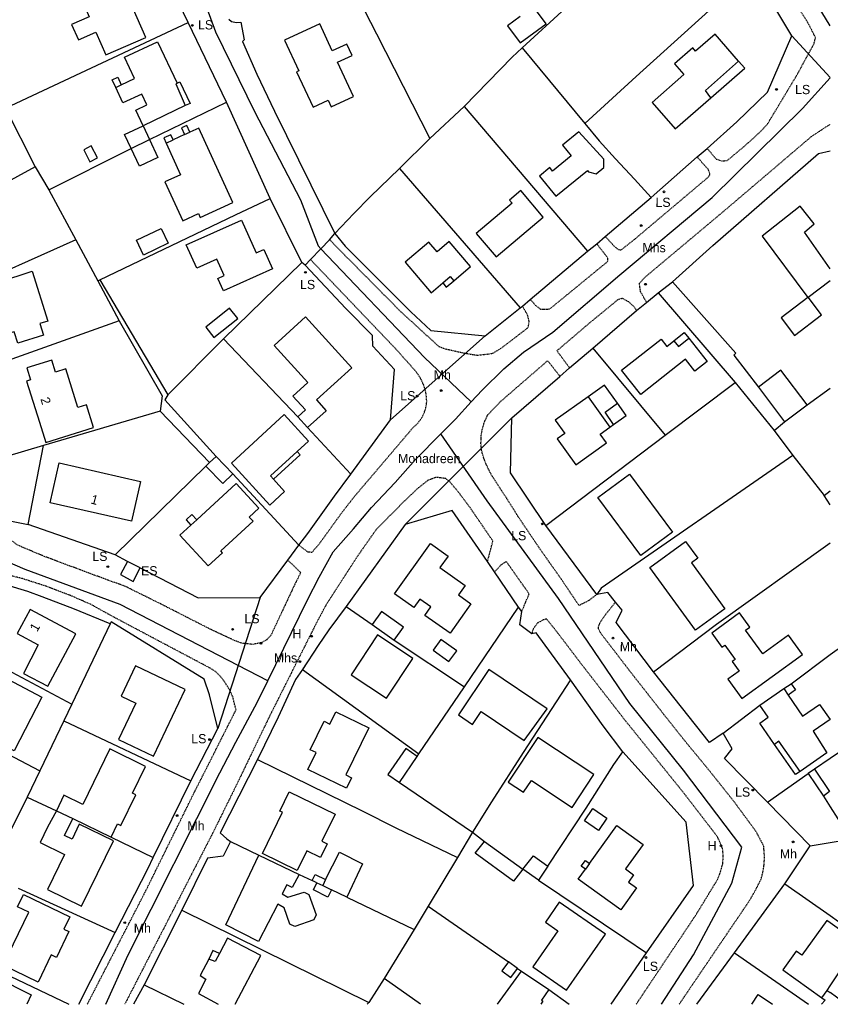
# Model space of a CAD drawing. Header units: metres. Extents: x 611948 to 1225781, y 656699 to 1316021.
# Tile 18 of 169: x 612572 to 612748, y 657643 to 657857. Entities that reach past the tile are written whole.
import ezdxf

# ---------------------------------------------------------------- set-up
doc = ezdxf.new("R2010")
doc.units = ezdxf.units.M
doc.linetypes.add('4696-16$0$PECK', pattern=[0.2, 0.1, -0.1])
for name, color, linetype in [('4696-16$0$BLD_INN_W', 253, 'Continuous'), ('4696-16$0$BLD_OTL_P', 253, 'Continuous'), ('4696-16$0$BLD_OTL_S', 253, 'Continuous'), ('4696-16$0$GEN_LIN_D', 253, 'Continuous'), ('4696-16$0$GEN_PCK_D', 253, '4696-16$0$PECK'), ('4696-16$0$OTHER_SYM', 253, 'Continuous'), ('4696-16$0$POLE_SYMB', 253, 'Continuous'), ('4696-16$0$ROADS', 253, 'Continuous'), ('4696-16$0$ROADS_CTR', 253, 'Continuous'), ('4696-16$0$ROADS_PCK', 253, '4696-16$0$PECK'), ('4696-17$0$BLD_OTL_S', 253, 'Continuous'), ('4696-17$0$GEN_LIN_D', 253, 'Continuous')]:
    doc.layers.add(name, color=color, linetype=linetype)
doc.styles.add('4696-16$0$STANDARD', font='txt')

# ---------------------------------------------------------------- blocks, each defined once
blk = doc.blocks.new('4696-16$0$13', base_point=(160450.170478, 242323.105036))
blk.add_circle((160450.170478, 242323.105036), 0.187958)
blk = doc.blocks.new('4696-16')
at = {"layer": '4696-16$0$BLD_INN_W', "flags": 128}
for points in [[(612721.817, 657840.07), (612720.627, 657841.668), (612727.83, 657848.041)], [(612592.723, 657842.315), (612593.934, 657842.891)], [(612606.024, 657843.259), (612605.758, 657843.065), (612607.823, 657838.372)], [(612607.649, 657832.07), (612608.828, 657832.613)], [(612596.093, 657829.069), (612600.059, 657830.989)], [(612603.642, 657830.228), (612605.184, 657830.937)], [(612663.67, 657799.893), (612665.301, 657801.273), (612666.053, 657800.383)], [(612742.827, 657796.723), (612742.928, 657796.799)], [(612713.813, 657787.353), (612714.787, 657786.122), (612717.021, 657787.889)], [(612695.21, 657775.212), (612699.928, 657768.62)], [(612700.669, 657769.148), (612698.915, 657771.866), (612701.536, 657773.788)], [(612632.098, 657763.322), (612626.309, 657758.049), (612626.933, 657757.282)], [(612610.287, 657748.517), (612609.034, 657747.366)], [(612737.662, 657711.873), (612738.554, 657710.485)], [(612741.169, 657693.924), (612736.568, 657700.473), (612735.623, 657699.775)], [(612744.309, 657694.388), (612747.536, 657689.564), (612746.217, 657688.557)], [(612579.853, 657685.322), (612583.426, 657683.677)], [(612695.485, 657673.964), (612694.593, 657672.729)], [(612636.324, 657669.766), (612637.632, 657669.185)], [(612638.195, 657670.452), (612637.632, 657669.185)], [(612637.632, 657669.185), (612639.547, 657668.191)], [(612615.213, 657654.368), (612614.276, 657652.674), (612612.912, 657653.194)], [(612745.878, 657644.77), (612747.047, 657646.394)]]:
    blk.add_lwpolyline(points, dxfattribs=at)
at = {"layer": '4696-16$0$BLD_OTL_P', "flags": 128}
for points in [[(612680.455, 657857.699), (612677.702, 657855.666)], [(612721.817, 657840.07), (612729.177, 657846.501)], [(612606.643, 657843.55), (612608.875, 657838.792)], [(612664.424, 657799.003), (612666.053, 657800.383)], [(612713.813, 657787.353), (612716.048, 657789.12)], [(612701.536, 657773.788), (612698.728, 657777.723), (612695.21, 657775.212)], [(612626.933, 657757.282), (612632.749, 657762.611)], [(612740.156, 657693.223), (612735.623, 657699.775)], [(612742.941, 657693.44), (612746.217, 657688.557)], [(612615.213, 657654.368), (612613.822, 657655.05), (612612.912, 657653.194)]]:
    blk.add_lwpolyline(points, dxfattribs=at)
at = {"layer": '4696-16$0$BLD_OTL_S', "flags": 128}
for points in [[(612584.935, 657865.561), (612585.69, 657863.831), (612585.056, 657863.556), (612586.65, 657859.905), (612586.102, 657859.665), (612586.976, 657857.663), (612583.164, 657855.999), (612584.628, 657852.646), (612588.439, 657854.31), (612590.587, 657849.388), (612599.254, 657853.17), (612593.649, 657866.014), (612592.231, 657865.395), (612591.003, 657868.208)], [(612677.702, 657855.666), (612680.436, 657851.963), (612686.054, 657856.111), (612683.328, 657859.803)], [(612644.306, 657840.327), (612640.831, 657847.783), (612644.004, 657849.261), (612642.861, 657851.712), (612639.689, 657850.233), (612636.966, 657856.078), (612629.355, 657852.532), (612632.431, 657845.933), (612631.954, 657845.71), (612635.542, 657838.011), (612638.798, 657839.529), (612639.475, 657838.076), (612644.306, 657840.327)], [(612727.83, 657848.041), (612722.722, 657853.887), (612718.505, 657850.202), (612717.877, 657850.92), (612713.916, 657847.459), (612715.974, 657845.104), (612709.051, 657839.055), (612714.075, 657833.306), (612721.817, 657840.07)], [(612593.934, 657842.891), (612596.799, 657844.235), (612594.63, 657848.861), (612601.816, 657852.232), (612606.024, 657843.259)], [(612729.177, 657846.501), (612727.83, 657848.041)], [(612592.723, 657842.315), (612591.956, 657843.953), (612593.169, 657844.523), (612593.934, 657842.891)], [(612598.648, 657833.996), (612597.053, 657837.394), (612599.475, 657838.53), (612598.372, 657840.879), (612594.294, 657838.967), (612592.723, 657842.315)], [(612606.024, 657843.259), (612606.643, 657843.55)], [(612607.823, 657838.372), (612598.648, 657833.996)], [(612608.875, 657838.792), (612607.823, 657838.372)], [(612596.093, 657829.069), (612594.66, 657832.125), (612598.648, 657833.996)], [(612598.648, 657833.996), (612600.059, 657830.989)], [(612603.642, 657830.228), (612606.797, 657823.369), (612603.375, 657821.795), (612607.254, 657813.36), (612610.676, 657814.934), (612611.071, 657814.075), (612618.159, 657817.334), (612610.729, 657833.488), (612608.828, 657832.613)], [(612608.828, 657832.613), (612608.15, 657834.086), (612606.971, 657833.544), (612607.649, 657832.07)], [(612605.184, 657830.937), (612604.67, 657832.053), (612603.129, 657831.344), (612603.642, 657830.228)], [(612607.649, 657832.07), (612605.184, 657830.937)], [(612688.217, 657818.712), (612695.03, 657824.316), (612695.288, 657824.003), (612696.962, 657823.587), (612698.585, 657824.922), (612698.58, 657826.711), (612693.189, 657832.688), (612689.655, 657829.78), (612691.534, 657827.498), (612687.468, 657824.154), (612686.85, 657824.904), (612684.627, 657823.075), (612688.217, 657818.712)], [(612585.777, 657828.773), (612587.115, 657826.168), (612588.77, 657827.017), (612587.432, 657829.623), (612585.777, 657828.773)], [(612600.059, 657830.989), (612601.891, 657827.079), (612597.903, 657825.209), (612596.093, 657829.069)], [(612596.093, 657829.069), (612600.059, 657830.989)], [(612675.21, 657805.534), (612685.44, 657814.168), (612680.575, 657819.931), (612678.149, 657817.882), (612678.704, 657817.224), (612670.901, 657810.639), (612675.21, 657805.534)], [(612747.713, 657802.938), (612742.122, 657810.879), (612744.197, 657812.689), (612741.183, 657816.528), (612732.952, 657810.032), (612742.827, 657796.723)], [(612608.03, 657808.14), (612619.979, 657813.544), (612623.211, 657806.399), (612624.84, 657807.136), (612626.726, 657802.964), (612616.134, 657798.175), (612614.907, 657800.889), (612616.232, 657801.488), (612614.625, 657805.044), (612610.311, 657803.095), (612608.03, 657808.14)], [(612597.214, 657809.139), (612602.571, 657811.722), (612604.13, 657808.488), (612598.773, 657805.906), (612597.214, 657809.139)], [(612666.053, 657800.383), (612669.655, 657803.431), (612665.044, 657808.878), (612662.428, 657806.665), (612660.656, 657808.759), (612655.527, 657804.417), (612661.157, 657797.766), (612663.67, 657799.893)], [(612574.591, 657802.411), (612578.002, 657791.63), (612576.277, 657791.084), (612577.067, 657788.587), (612571.472, 657786.818), (612570.682, 657789.315), (612569.911, 657789.072), (612569.104, 657791.624), (612569.874, 657791.868), (612567.272, 657800.096), (612574.591, 657802.411)], [(612663.67, 657799.893), (612664.424, 657799.003)], [(612742.928, 657796.799), (612747.713, 657800.455)], [(612742.827, 657796.723), (612737.053, 657792.313), (612739.977, 657788.499), (612745.841, 657792.996), (612742.928, 657796.799)], [(612617.431, 657794.423), (612612.248, 657790.281), (612614.03, 657788.053), (612619.212, 657792.196), (612617.431, 657794.423)], [(612632.218, 657770.822), (612633.867, 657772.326), (612631.127, 657775.335), (612634.362, 657778.281), (612627.064, 657786.295), (612633.91, 657792.529), (612643.948, 657781.505), (612636.251, 657774.496), (612638.371, 657772.166), (612634.339, 657768.494)], [(612716.048, 657789.12), (612717.021, 657787.889)], [(612717.021, 657787.889), (612721.027, 657782.825), (612718.363, 657780.718), (612716.276, 657783.356), (612706.604, 657775.706), (612702.458, 657780.945), (612711.014, 657787.712), (612712.265, 657786.129), (612713.813, 657787.353)], [(612576.19, 657769.681), (612577.556, 657765.303), (612587.898, 657768.528), (612586.367, 657773.438), (612584.54, 657772.869), (612581.922, 657781.267), (612579.668, 657780.565), (612578.866, 657783.135), (612573.47, 657781.452), (612574.272, 657778.882), (612573.405, 657778.612), (612576.19, 657769.681)], [(612742.663, 657773.477), (612737.018, 657780.965), (612732.105, 657777.263)], [(612732.105, 657777.263), (612737.75, 657769.773)], [(612695.21, 657775.212), (612688.075, 657770.122), (612690.141, 657767.227), (612688.5, 657766.056), (612692.506, 657760.443), (612699.168, 657765.195), (612697.805, 657767.105), (612699.928, 657768.62)], [(612700.669, 657769.148), (612703.437, 657771.123), (612701.536, 657773.788)], [(612737.75, 657769.773), (612742.663, 657773.477)], [(612632.098, 657763.322), (612634.536, 657765.558), (612629.261, 657771.313), (612617.811, 657760.821), (612626.161, 657751.708), (612629.357, 657754.637), (612626.933, 657757.282)], [(612634.339, 657768.494), (612632.218, 657770.822)], [(612699.928, 657768.62), (612700.669, 657769.148)], [(612632.749, 657762.611), (612632.098, 657763.322)], [(612580.486, 657760.827), (612598.118, 657756.842), (612596.162, 657748.191), (612578.53, 657752.176), (612580.486, 657760.827)], [(612613.087, 657760.918), (612612.303, 657760.166)], [(612614.49, 657762.263), (612613.087, 657760.918)], [(612618.121, 657758.477), (612614.49, 657762.263)], [(612612.303, 657760.166), (612615.934, 657756.381), (612618.121, 657758.477)], [(612706.589, 657740.748), (612697.298, 657753.332), (612704.167, 657758.403), (612713.458, 657745.819), (612706.589, 657740.748)], [(612609.034, 657747.366), (612606.621, 657745.15), (612612.744, 657738.486), (612615.866, 657741.354), (612615.511, 657741.74), (612622.527, 657748.184), (612621.684, 657749.101), (612623.756, 657751.005), (612618.832, 657756.366), (612610.287, 657748.517)], [(612746.4, 657753.804), (612747.713, 657754.753)], [(612747.713, 657751.765), (612746.4, 657753.804)], [(612610.287, 657748.517), (612609.234, 657749.664), (612607.98, 657748.512), (612609.034, 657747.366)], [(612718.445, 657724.548), (612708.557, 657738.139), (612716.319, 657743.786), (612718.958, 657740.159), (612717.613, 657739.181), (612724.861, 657729.217), (612718.445, 657724.548)], [(612653.221, 657732.447), (612660.984, 657743.359), (612664.816, 657740.633), (612663.049, 657738.151), (612668.518, 657734.26), (612667.051, 657732.198), (612669.766, 657730.266), (612665.235, 657723.899), (612659.798, 657727.768), (612661.106, 657729.606), (612658.717, 657731.307), (612657.408, 657729.467), (612653.221, 657732.447)], [(612578.031, 657712.382), (612584.054, 657723.751), (612574.169, 657729.017), (612571.315, 657723.818), (612575.903, 657721.368), (612572.724, 657715.182), (612578.031, 657712.382)], [(612653.108, 657722.354), (612655.164, 657725.177), (612650.408, 657728.642), (612648.352, 657725.818)], [(612728.528, 657709.756), (612741.661, 657719.291), (612738.644, 657723.446), (612733.077, 657719.404), (612729.318, 657724.58), (612730.226, 657725.24), (612728.011, 657728.291), (612721.983, 657723.915), (612724.199, 657720.864), (612724.807, 657721.305), (612727.05, 657718.216), (612726.442, 657717.775), (612727.957, 657715.687), (612725.511, 657713.911), (612728.528, 657709.756)], [(612648.352, 657725.818), (612653.108, 657722.354)], [(612649.513, 657723.533), (612643.772, 657714.887), (612651.458, 657709.783), (612657.199, 657718.428), (612649.513, 657723.533)], [(612666.677, 657720.092), (612663.269, 657722.555), (612661.566, 657720.197), (612664.974, 657717.735), (612666.677, 657720.092)], [(612600.908, 657697.192), (612607.805, 657711.684), (612597.022, 657716.815), (612593.885, 657710.221), (612597.071, 657708.705), (612593.313, 657700.806), (612600.908, 657697.192)], [(612686.27, 657707.513), (612673.62, 657715.991), (612667.037, 657706.168), (612670.111, 657704.108), (612671.992, 657706.914), (612681.346, 657700.645), (612686.27, 657707.513)], [(612563.883, 657709.817), (612566.769, 657715.211), (612576.681, 657709.996), (612570.673, 657698.395), (612565.374, 657701.21), (612568.463, 657707.352), (612563.883, 657709.817)], [(612732.421, 657708.248), (612737.662, 657711.873)], [(612737.662, 657711.873), (612739.207, 657712.942)], [(612739.207, 657712.942), (612740.146, 657711.586), (612738.554, 657710.485)], [(612738.554, 657710.485), (612741.719, 657705.912), (612745.394, 657708.455), (612747.659, 657705.178), (612743.985, 657702.636), (612746.936, 657697.914), (612741.169, 657693.924)], [(612735.623, 657699.775), (612732.415, 657704.412), (612734.213, 657705.656), (612732.421, 657708.248)], [(612647.591, 657703.378), (612642.605, 657693.15), (612643.86, 657692.538), (612642.763, 657690.289), (612634.419, 657694.357), (612636.192, 657697.992), (612634.936, 657698.604), (612637.945, 657704.777), (612639.2, 657704.165), (612640.502, 657706.833), (612647.591, 657703.378)], [(612696.444, 657693.224), (612684.268, 657701.302), (612677.822, 657691.588), (612681.158, 657689.374), (612682.878, 657691.966), (612691.718, 657686.101), (612696.444, 657693.224)], [(612591.728, 657679.64), (612593.142, 657682.549), (612593.847, 657682.207), (612597.081, 657688.86), (612596.377, 657689.203), (612599.199, 657695.008), (612591.444, 657698.778), (612585.59, 657686.737), (612581.506, 657688.722), (612579.853, 657685.322)], [(612658.127, 657697.177), (612655.662, 657698.864), (612651.781, 657693.208), (612654.246, 657691.482)], [(612654.246, 657691.482), (612658.127, 657697.177)], [(612747.713, 657696.727), (612744.309, 657694.388)], [(612744.309, 657694.388), (612742.941, 657693.44)], [(612741.169, 657693.924), (612740.156, 657693.223)], [(612624.531, 657676.121), (612628.872, 657685.033), (612628.301, 657685.311), (612630.332, 657689.478), (612640.315, 657684.614), (612637.465, 657678.764), (612638.616, 657678.204), (612637.174, 657675.244), (612634.175, 657676.706), (612632.096, 657672.436), (612624.531, 657676.121)], [(612746.217, 657688.557), (612747.713, 657686.24)], [(612696.227, 657685.867), (612699.245, 657683.768), (612697.404, 657681.121), (612694.386, 657683.219), (612696.227, 657685.867)], [(612579.853, 657685.322), (612577.923, 657681.818), (612576.308, 657678.495), (612581.643, 657675.901), (612577.933, 657668.27), (612585.324, 657664.677), (612592.219, 657678.859), (612584.828, 657682.452), (612583.259, 657679.225), (612581.644, 657680.009), (612583.426, 657683.677)], [(612579.853, 657685.322), (612583.426, 657683.677)], [(612583.426, 657683.677), (612591.728, 657679.64)], [(612695.485, 657673.964), (612701.393, 657682.154), (612707.096, 657678.039), (612703.276, 657672.745), (612705.057, 657671.461), (612703.938, 657669.909), (612705.705, 657668.635), (612702.251, 657663.849), (612693.001, 657670.522), (612694.593, 657672.729)], [(612681.054, 657672.732), (612679.01, 657670.102), (612670.723, 657676.188), (612672.689, 657678.716)], [(612672.689, 657678.716), (612681.054, 657672.732)], [(612632.518, 657671.533), (612631.017, 657668.752), (612629.829, 657669.296), (612628.855, 657667.361), (612630.086, 657666.618), (612633.572, 657667.707), (612634.579, 657667.221), (612636.182, 657662.802), (612635.677, 657661.675), (612631.556, 657660.237), (612630.488, 657660.802), (612629.278, 657664.327), (612627.907, 657665.087), (612623.678, 657657.006), (612616.606, 657660.648), (612623.797, 657675.753)], [(612623.797, 657675.753), (612632.518, 657671.533)], [(612638.195, 657670.452), (612641.253, 657676.377), (612646.269, 657673.886), (612642.829, 657666.616)], [(612681.054, 657672.732), (612683.354, 657675.624), (612686.427, 657673.366)], [(612686.427, 657673.366), (612684.429, 657670.317)], [(612694.593, 657672.729), (612693.705, 657673.369), (612694.596, 657674.605), (612695.485, 657673.964)], [(612635.317, 657670.272), (612635.959, 657671.541), (612638.195, 657670.452)], [(612684.429, 657670.317), (612681.054, 657672.732)], [(612636.324, 657669.766), (612635.317, 657670.272)], [(612639.547, 657668.191), (612638.728, 657666.659), (612635.605, 657668.236), (612636.324, 657669.766)], [(612636.324, 657669.766), (612637.632, 657669.185)], [(612637.632, 657669.185), (612639.547, 657668.191)], [(612568.295, 657651.851), (612573.871, 657663.36), (612571.446, 657664.535), (612572.752, 657667.232), (612582.776, 657662.376), (612581.47, 657659.678), (612582.557, 657659.151), (612579.849, 657653.561), (612578.761, 657654.088), (612575.894, 657648.169), (612568.295, 657651.851)], [(612642.829, 657666.616), (612639.547, 657668.191)], [(612690.533, 657646.479), (612698.941, 657658.61), (612688.926, 657665.551), (612685.908, 657661.197), (612688.619, 657659.317), (612683.229, 657651.541), (612690.533, 657646.479)], [(612747.713, 657661.076), (612746.987, 657661.589), (612741.532, 657654.017), (612740.285, 657654.915), (612737.385, 657650.888), (612745.878, 657644.77)], [(612618.668, 657643.38), (612624.181, 657653.973), (612616.967, 657657.713), (612615.213, 657654.368)], [(612612.912, 657653.194), (612611.058, 657649.648), (612612.27, 657648.825), (612610.693, 657645.702), (612614.925, 657643.38)], [(612677.92, 657652.584), (612676.495, 657650.662), (612678.44, 657649.22), (612679.865, 657651.141)], [(612679.865, 657651.141), (612677.92, 657652.584)], [(612675.562, 657643.38), (612680.703, 657650.58)], [(612680.703, 657650.58), (612686.661, 657646.562)], [(612563.65, 657643.38), (612566.711, 657649.249), (612574.408, 657645.416), (612573.416, 657643.38)], [(612747.047, 657646.394), (612747.713, 657647.379)], [(612686.661, 657646.562), (612685.092, 657644.3), (612685.396, 657644.048), (612684.964, 657643.38)], [(612730.667, 657643.38), (612732.062, 657645.493), (612735.15, 657643.38)], [(612747.047, 657646.394), (612747.713, 657645.921)], [(612745.878, 657644.77), (612746.579, 657644.26), (612745.84, 657643.38)]]:
    blk.add_lwpolyline(points, dxfattribs=at)
at = {"layer": '4696-16$0$GEN_LIN_D', "flags": 128}
for points in [[(612680.888, 657850.875), (612690.388, 657859.61), (612697.207, 657865.587), (612706.246, 657872.995), (612709.566, 657875.902), (612720.56, 657885.178)], [(612608.452, 657856.366), (612602.478, 657868.745), (612600.368, 657867.976), (612598.534, 657871.812)], [(612640.269, 657871.554), (612649.317, 657853.935), (612660.858, 657831.21)], [(612694.44, 657834.48), (612705.601, 657844.678), (612723.639, 657860.935), (612731.029, 657867.459)], [(612739.345, 657853.532), (612731.029, 657867.459)], [(612617.264, 657857.089), (612617.812, 657856.597), (612618.895, 657856.392), (612619.834, 657856.505), (612620.567, 657852.674), (612620.192, 657852.249), (612623.352, 657845.191), (612627.166, 657837.142), (612640.259, 657810.598)], [(612568.85, 657837.811), (612608.452, 657856.366)], [(612616.735, 657839.117), (612608.452, 657856.366)], [(612721.002, 657829.09), (612727.444, 657834.821), (612734.116, 657841.296), (612739.345, 657853.532)], [(612668.302, 657838.197), (612678.715, 657848.904), (612680.888, 657850.875)], [(612680.888, 657850.875), (612694.44, 657834.48)], [(612568.85, 657837.811), (612575.26, 657825.064)], [(612600.059, 657830.989), (612616.735, 657839.117)], [(612626.25, 657818.204), (612616.735, 657839.117)], [(612660.858, 657831.21), (612668.302, 657838.197)], [(612668.302, 657838.197), (612695.047, 657806.781)], [(612694.44, 657834.48), (612697.594, 657830.743), (612701.109, 657826.791), (612705.232, 657822.408), (612708.868, 657818.397)], [(612654.266, 657824.737), (612660.858, 657831.21)], [(612578.211, 657820.114), (612596.093, 657829.069)], [(612718.828, 657827.239), (612721.002, 657829.09)], [(612708.868, 657818.397), (612718.828, 657827.239)], [(612713.524, 657800.158), (612722.217, 657807.981), (612745.143, 657827.953), (612747.713, 657828.582)], [(612575.26, 657825.064), (612564.484, 657819.193)], [(612575.26, 657825.064), (612578.211, 657820.114)], [(612640.259, 657810.598), (612644.38, 657814.957), (612647.91, 657818.547), (612654.266, 657824.737)], [(612654.266, 657824.737), (612680.455, 657794.474)], [(612578.211, 657820.114), (612584.082, 657809.221)], [(612698.903, 657809.996), (612708.868, 657818.397)], [(612589.266, 657800.543), (612618.717, 657814.698), (612626.25, 657818.204)], [(612633.086, 657804.316), (612626.25, 657818.204)], [(612639.077, 657809.281), (612640.259, 657810.598)], [(612640.259, 657810.598), (612642.518, 657807.868), (612651.791, 657798.515), (612656.76, 657793.623), (612661.078, 657789.563), (612672.878, 657788.388)], [(612697.065, 657808.39), (612698.903, 657809.996)], [(612584.082, 657809.221), (612558.492, 657797.832)], [(612584.082, 657809.221), (612588.849, 657800.377)], [(612637.229, 657807.325), (612639.077, 657809.281)], [(612695.047, 657806.781), (612697.065, 657808.39)], [(612634.997, 657804.963), (612637.229, 657807.325)], [(612682.65, 657796.306), (612695.047, 657806.781)], [(612616.131, 657787.775), (612633.086, 657804.316)], [(612633.813, 657803.746), (612633.086, 657804.316)], [(612633.813, 657803.746), (612634.997, 657804.963)], [(612652.306, 657770.196), (612653.174, 657781.09), (612648.502, 657786.206), (612648.39, 657788.466), (612642.646, 657794.367), (612633.813, 657803.746)], [(612588.849, 657800.377), (612589.266, 657800.543)], [(612588.849, 657800.377), (612593.485, 657791.686)], [(612589.266, 657800.543), (612604.039, 657775.584)], [(612713.524, 657800.158), (612727.244, 657784.685), (612726.77, 657784.198), (612732.105, 657777.263)], [(612707.865, 657795.678), (612710.398, 657797.733)], [(612710.398, 657797.733), (612727.053, 657778.261)], [(612680.455, 657794.474), (612680.93, 657794.821)], [(612680.93, 657794.821), (612682.65, 657796.306)], [(612705.71, 657793.887), (612707.865, 657795.678)], [(612672.878, 657788.388), (612680.455, 657794.474)], [(612696.241, 657785.773), (612705.71, 657793.887)], [(612593.485, 657791.686), (612566.104, 657781.943)], [(612593.485, 657791.686), (612602.817, 657775.378), (612602.399, 657772.074)], [(612604.039, 657775.584), (612616.131, 657787.775)], [(612616.131, 657787.775), (612632.218, 657770.822)], [(612691.159, 657781.461), (612696.241, 657785.773)], [(612696.241, 657785.773), (612711.928, 657766.847)], [(612577.097, 657764.595), (612568.796, 657762.189), (612568.592, 657770.195), (612567.428, 657776.379), (612566.104, 657781.943)], [(612689.084, 657779.611), (612691.159, 657781.461)], [(612678.648, 657770.623), (612689.084, 657779.611)], [(612711.928, 657766.847), (612727.053, 657778.261)], [(612727.053, 657778.261), (612735.561, 657767.857)], [(612604.039, 657775.584), (612603.411, 657774.559), (612614.49, 657762.263)], [(612742.663, 657773.477), (612747.713, 657777.082)], [(612602.399, 657772.074), (612577.097, 657764.595)], [(612602.399, 657772.074), (612613.087, 657760.918)], [(612643.729, 657758.412), (612652.306, 657770.196)], [(612685.996, 657747.239), (612678.334, 657758.716), (612678.648, 657770.623)], [(612735.561, 657767.857), (612737.75, 657769.773)], [(612634.339, 657768.494), (612643.729, 657758.412)], [(612735.561, 657767.857), (612739.617, 657762.452)], [(612685.996, 657747.239), (612711.928, 657766.847)], [(612573.746, 657747.459), (612577.097, 657764.595)], [(612739.617, 657762.452), (612697.988, 657733.683), (612697.048, 657732.29)], [(612739.617, 657762.452), (612746.4, 657753.804)], [(612612.303, 657760.166), (612592.575, 657740.883)], [(612618.121, 657758.477), (612632.441, 657743.012)], [(612632.441, 657743.012), (612634.406, 657745.519), (612640.214, 657753.642), (612643.729, 657758.412)], [(612673.362, 657739.441), (612665.664, 657750.537), (612655.485, 657747.493)], [(612592.575, 657740.883), (612573.746, 657747.459)], [(612655.485, 657747.493), (612642.718, 657729.668)], [(612697.048, 657732.29), (612685.996, 657747.239)], [(612709.385, 657715.497), (612723.044, 657725.871), (612747.713, 657743.534)], [(612630.065, 657739.757), (612632.441, 657743.012)], [(612595.262, 657739.489), (612592.575, 657740.883)], [(612595.262, 657739.489), (612593.76, 657736.608), (612596.483, 657735.112), (612598.022, 657738.057)], [(612598.022, 657738.057), (612595.262, 657739.489)], [(612624.076, 657731.671), (612630.065, 657739.757)], [(612674.912, 657737.243), (612673.362, 657739.441)], [(612598.022, 657738.057), (612610.575, 657731.543), (612624.076, 657731.671)], [(612680.081, 657729.532), (612674.912, 657737.243)], [(612591.51, 657725.913), (612583.769, 657729.128), (612576.799, 657731.803), (612573.665, 657732.916), (612569.114, 657734.341)], [(612701.135, 657730.658), (612699.482, 657732.704), (612697.048, 657732.29)], [(612709.385, 657715.497), (612701.274, 657726.187), (612702.535, 657728.925), (612701.135, 657730.658)], [(612642.718, 657729.668), (612648.352, 657725.818)], [(612668.384, 657712.287), (612680.081, 657729.532)], [(612680.794, 657728.642), (612680.081, 657729.532)], [(612682.963, 657723.732), (612680.355, 657725.695), (612680.794, 657728.642)], [(612614.891, 657703.256), (612613.05, 657710.512), (612611.941, 657713.957), (612591.722, 657726.358), (612591.51, 657725.913)], [(612591.51, 657725.913), (612583.225, 657708.53)], [(612653.108, 657722.354), (612668.384, 657712.287)], [(612691.385, 657713.746), (612683.899, 657724.004), (612682.963, 657723.732)], [(612561.431, 657720.093), (612583.225, 657708.53)], [(612739.207, 657712.942), (612747.713, 657719.256)], [(612633.218, 657715.994), (612631.748, 657713.854), (612627.941, 657705.679), (612623.467, 657696.494)], [(612633.218, 657715.994), (612658.493, 657697.717)], [(612691.385, 657713.746), (612681.121, 657698.039), (612674.249, 657687.32), (612670.12, 657680.721)], [(612702.685, 657698.14), (612698.465, 657703.802), (612691.385, 657713.746)], [(612724.474, 657702.225), (612721.481, 657700.203), (612709.385, 657715.497)], [(612658.493, 657697.717), (612668.384, 657712.287)], [(612583.225, 657708.53), (612581.48, 657704.87)], [(612724.474, 657702.225), (612732.421, 657708.248)], [(612553.779, 657705.789), (612576.252, 657694.041)], [(612581.48, 657704.87), (612576.252, 657694.041)], [(612581.48, 657704.87), (612608.989, 657691.871)], [(612608.989, 657691.871), (612614.891, 657703.256)], [(612734.106, 657687.215), (612724.771, 657696.707), (612726.462, 657698.832), (612724.474, 657702.225)], [(612623.467, 657696.494), (612615.408, 657680.577), (612616.826, 657679.316), (612617.614, 657678.728)], [(612623.467, 657696.494), (612646.209, 657685.368), (612653.462, 657681.669), (612666.876, 657675.214)], [(612658.127, 657697.177), (612658.493, 657697.717)], [(612686.427, 657673.366), (612694.794, 657685.927), (612700.784, 657695.393), (612702.685, 657698.14)], [(612707.855, 657654.52), (612718.034, 657669.146), (612716.441, 657682.907), (612702.685, 657698.14)], [(612576.252, 657694.041), (612573.488, 657688.314)], [(612734.106, 657687.215), (612742.941, 657693.44)], [(612600.858, 657675.252), (612608.989, 657691.871)], [(612654.246, 657691.482), (612670.12, 657680.721)], [(612573.488, 657688.314), (612569.728, 657680.718)], [(612573.488, 657688.314), (612579.853, 657685.322)], [(612743.38, 657677.782), (612734.106, 657687.215)], [(612591.728, 657679.64), (612600.858, 657675.252)], [(612670.12, 657680.721), (612666.876, 657675.214)], [(612670.12, 657680.721), (612672.689, 657678.716)], [(612617.614, 657678.728), (612616.058, 657675.545), (612612.663, 657675.117), (612607.08, 657663.777)], [(612617.614, 657678.728), (612623.797, 657675.753)], [(612737.874, 657669.523), (612743.38, 657677.782)], [(612743.38, 657677.782), (612747.713, 657678.454)], [(612592.604, 657658.933), (612599.791, 657672.917), (612600.858, 657675.252)], [(612666.876, 657675.214), (612660.522, 657664.642)], [(612632.518, 657671.533), (612635.317, 657670.272)], [(612684.429, 657670.317), (612703.149, 657657.756), (612707.855, 657654.52)], [(612726.9, 657654.566), (612737.874, 657669.523)], [(612737.874, 657669.523), (612747.713, 657662.664)], [(612571.55, 657668.589), (612592.604, 657658.933)], [(612642.829, 657666.616), (612657.432, 657659.579)], [(612660.522, 657664.642), (612657.432, 657659.579)], [(612660.522, 657664.642), (612677.92, 657652.584)], [(612607.08, 657663.777), (612598.863, 657647.637)], [(612607.08, 657663.777), (612647.589, 657643.797)], [(612584.739, 657643.38), (612592.604, 657658.933)], [(612657.432, 657659.579), (612650.918, 657648.945)], [(612557.022, 657655.576), (612582.537, 657643.38)], [(612700.149, 657643.38), (612707.855, 657654.52)], [(612718.774, 657643.38), (612726.9, 657654.566)], [(612726.9, 657654.566), (612743.018, 657643.38)], [(612679.865, 657651.141), (612680.703, 657650.58)], [(612598.863, 657647.637), (612596.582, 657643.38)], [(612598.863, 657647.637), (612607.504, 657643.38)], [(612650.918, 657648.945), (612647.589, 657643.797)], [(612658.798, 657643.38), (612650.918, 657648.945)], [(612686.661, 657646.562), (612691.086, 657643.38)], [(612647.589, 657643.797), (612647.292, 657643.38)]]:
    blk.add_lwpolyline(points, dxfattribs=at)
at = {"layer": '4696-16$0$GEN_PCK_D', "flags": 128}
for points in [[(612710.398, 657797.733), (612713.524, 657800.158)], [(612642.718, 657729.668), (612638.959, 657724.617), (612636.666, 657721.264), (612633.218, 657715.994)]]:
    blk.add_lwpolyline(points, dxfattribs=at)
at = {"layer": '4696-16$0$ROADS', "flags": 128}
for points in [[(612608.452, 657856.366), (612602.478, 657868.745), (612600.368, 657867.976), (612598.534, 657871.812)], [(612739.345, 657853.532), (612731.029, 657867.459)], [(612617.264, 657857.089), (612617.812, 657856.597), (612618.895, 657856.392), (612619.834, 657856.505), (612620.567, 657852.674), (612620.192, 657852.249), (612623.352, 657845.191), (612627.166, 657837.142), (612640.259, 657810.598)], [(612616.735, 657839.117), (612608.452, 657856.366)], [(612721.002, 657829.09), (612727.444, 657834.821), (612734.116, 657841.296), (612739.345, 657853.532)], [(612739.345, 657853.532), (612747.713, 657844.431)], [(612739.345, 657853.532), (612747.713, 657844.431)], [(612626.25, 657818.204), (612616.735, 657839.117)], [(612718.828, 657827.239), (612721.002, 657829.09)], [(612708.868, 657818.397), (612718.828, 657827.239)], [(612713.524, 657800.158), (612722.217, 657807.981), (612745.143, 657827.953), (612747.713, 657828.582)], [(612698.903, 657809.996), (612708.868, 657818.397)], [(612633.086, 657804.316), (612626.25, 657818.204)], [(612639.077, 657809.281), (612640.259, 657810.598)], [(612640.259, 657810.598), (612642.518, 657807.868), (612651.791, 657798.515), (612656.76, 657793.623), (612661.078, 657789.563), (612672.878, 657788.388)], [(612697.065, 657808.39), (612698.903, 657809.996)], [(612637.229, 657807.325), (612639.077, 657809.281)], [(612695.047, 657806.781), (612697.065, 657808.39)], [(612634.997, 657804.963), (612637.229, 657807.325)], [(612682.65, 657796.306), (612695.047, 657806.781)], [(612633.813, 657803.746), (612633.086, 657804.316)], [(612633.813, 657803.746), (612634.997, 657804.963)], [(612652.306, 657770.196), (612653.174, 657781.09), (612648.502, 657786.206), (612648.39, 657788.466), (612642.646, 657794.367), (612633.813, 657803.746)], [(612710.398, 657797.733), (612713.524, 657800.158)], [(612707.865, 657795.678), (612710.398, 657797.733)], [(612680.455, 657794.474), (612680.93, 657794.821)], [(612680.93, 657794.821), (612682.65, 657796.306)], [(612705.71, 657793.887), (612707.865, 657795.678)], [(612672.878, 657788.388), (612680.455, 657794.474)], [(612696.241, 657785.773), (612705.71, 657793.887)], [(612652.306, 657770.196), (612672.878, 657788.388)], [(612691.159, 657781.461), (612696.241, 657785.773)], [(612577.097, 657764.595), (612568.796, 657762.189), (612568.592, 657770.195), (612567.428, 657776.379), (612566.104, 657781.943)], [(612689.084, 657779.611), (612691.159, 657781.461)], [(612678.648, 657770.623), (612689.084, 657779.611)], [(612643.729, 657758.412), (612652.306, 657770.196)], [(612655.485, 657747.493), (612678.648, 657770.623)], [(612685.996, 657747.239), (612678.334, 657758.716), (612678.648, 657770.623)], [(612573.746, 657747.459), (612577.097, 657764.595)], [(612632.441, 657743.012), (612634.406, 657745.519), (612640.214, 657753.642), (612643.729, 657758.412)], [(612555.459, 657751.072), (612573.746, 657747.459)], [(612673.362, 657739.441), (612665.664, 657750.537), (612655.485, 657747.493)], [(612592.575, 657740.883), (612573.746, 657747.459)], [(612655.485, 657747.493), (612642.718, 657729.668)], [(612697.048, 657732.29), (612685.996, 657747.239)], [(612630.065, 657739.757), (612632.441, 657743.012)], [(612595.262, 657739.489), (612592.575, 657740.883)], [(612598.022, 657738.057), (612595.262, 657739.489)], [(612624.076, 657731.671), (612630.065, 657739.757)], [(612674.912, 657737.243), (612673.362, 657739.441)], [(612598.022, 657738.057), (612610.575, 657731.543), (612624.076, 657731.671)], [(612680.081, 657729.532), (612674.912, 657737.243)], [(612591.51, 657725.913), (612583.769, 657729.128), (612576.799, 657731.803), (612573.665, 657732.916), (612569.114, 657734.341)], [(612624.076, 657731.671), (612614.891, 657703.256)], [(612701.135, 657730.658), (612699.482, 657732.704), (612697.048, 657732.29)], [(612709.385, 657715.497), (612701.274, 657726.187), (612702.535, 657728.925), (612701.135, 657730.658)], [(612642.718, 657729.668), (612638.959, 657724.617), (612636.666, 657721.264), (612633.218, 657715.994)], [(612680.794, 657728.642), (612680.081, 657729.532)], [(612682.963, 657723.732), (612680.355, 657725.695), (612680.794, 657728.642)], [(612614.891, 657703.256), (612613.05, 657710.512), (612611.941, 657713.957), (612591.722, 657726.358), (612591.51, 657725.913)], [(612691.385, 657713.746), (612683.899, 657724.004), (612682.963, 657723.732)], [(612633.218, 657715.994), (612631.748, 657713.854), (612627.941, 657705.679), (612623.467, 657696.494)], [(612702.685, 657698.14), (612698.465, 657703.802), (612691.385, 657713.746)], [(612724.474, 657702.225), (612721.481, 657700.203), (612709.385, 657715.497)], [(612608.989, 657691.871), (612614.891, 657703.256)], [(612734.106, 657687.215), (612724.771, 657696.707), (612726.462, 657698.832), (612724.474, 657702.225)], [(612623.467, 657696.494), (612615.408, 657680.577), (612616.826, 657679.316), (612617.614, 657678.728)], [(612707.855, 657654.52), (612718.034, 657669.146), (612716.441, 657682.907), (612702.685, 657698.14)], [(612600.858, 657675.252), (612608.989, 657691.871)], [(612743.38, 657677.782), (612734.106, 657687.215)], [(612617.614, 657678.728), (612616.058, 657675.545), (612612.663, 657675.117), (612607.08, 657663.777)], [(612737.874, 657669.523), (612743.38, 657677.782)], [(612592.604, 657658.933), (612599.791, 657672.917), (612600.858, 657675.252)], [(612726.9, 657654.566), (612737.874, 657669.523)], [(612607.08, 657663.777), (612598.863, 657647.637)], [(612584.739, 657643.38), (612592.604, 657658.933)], [(612700.149, 657643.38), (612707.855, 657654.52)], [(612718.774, 657643.38), (612726.9, 657654.566)], [(612598.863, 657647.637), (612596.582, 657643.38)]]:
    blk.add_lwpolyline(points, dxfattribs=at)
at = {"layer": '4696-16$0$ROADS_CTR', "flags": 128}
for points in [[(612580.937, 657956.73), (612581.772, 657952.235), (612585.61, 657936.883), (612594.438, 657904.644), (612599.811, 657890.827), (612608.254, 657871.252), (612614.396, 657854.364), (612622.839, 657837.093), (612632.818, 657817.903), (612636.656, 657807.924), (612637.229, 657807.325)], [(612747.713, 657855.672), (612741.229, 657866.33), (612731.203, 657881.653), (612717.836, 657901.186), (612708.979, 657915.162), (612702.965, 657925.602), (612696.28, 657940.756), (612694.159, 657946.87)], [(612669.855, 657774.109), (612672.178, 657776.657), (612676.934, 657781.278), (612681.18, 657784.873), (612687.523, 657789.197), (612702.036, 657801.629), (612722.065, 657818.448), (612741.658, 657837.754), (612747.713, 657844.429)], [(612637.229, 657807.325), (612659.685, 657783.745), (612669.855, 657774.109)], [(612663.227, 657767.123), (612666.402, 657770.323), (612669.855, 657774.109)], [(612625.707, 657713.541), (612634.3, 657731.128), (612636.848, 657736.091), (612639.905, 657741.569), (612644.321, 657746.533), (612648.228, 657751.154), (612653.324, 657756.63), (612657.74, 657761.594), (612663.227, 657767.123)], [(612711.128, 657643.38), (612718.055, 657654.092), (612726.339, 657669.676), (612728.549, 657677.468), (612715.845, 657694.165), (612704.247, 657708.636), (612688.781, 657731.456), (612673.317, 657752.605), (612663.227, 657767.123)], [(612625.707, 657713.541), (612593.662, 657730.154), (612573.092, 657737.71), (612566.498, 657740.551)], [(612590.556, 657643.38), (612595.44, 657654.092), (612615.323, 657693.609), (612618.769, 657700.274), (612623.43, 657708.876), (612625.707, 657713.541)]]:
    blk.add_lwpolyline(points, dxfattribs=at)
at = {"layer": '4696-16$0$ROADS_PCK', "flags": 128}
for points in [[(612721.002, 657829.09), (612722.955, 657826.776), (612724.082, 657826.352), (612725.38, 657826.47), (612729.256, 657829.704), (612732.575, 657832.732), (612734.132, 657834.434), (612740.524, 657845.086), (612744.152, 657851.739), (612744.513, 657853.124), (612742.991, 657856.124), (612739.124, 657862.291), (612735.6, 657863.902), (612726.961, 657877.965), (612718.299, 657892.328), (612701.634, 657919.583), (612693.329, 657932.73), (612691.725, 657935.848), (612688.221, 657947.543), (612685.459, 657956.147), (612682.688, 657964.421), (612682.195, 657965.683), (612681.604, 657966.901), (612680.917, 657968.07), (612680.14, 657969.178), (612679.277, 657970.222), (612677.397, 657971.984), (612675.094, 657973.662), (612673.733, 657974.474), (612672.323, 657975.194), (612670.867, 657975.819), (612669.374, 657976.348), (612665.855, 657976.766), (612662.417, 657976.871), (612662.104, 657976.866), (612659.112, 657976.224), (612596.277, 657958.819), (612594.227, 657958.091), (612591.946, 657957.053), (612590.587, 657956.238), (612589.079, 657955.08), (612587.941, 657953.977), (612587.118, 657953.013), (612586.302, 657951.307), (612586.002, 657950.284), (612585.79, 657948.881), (612585.796, 657947.461), (612585.944, 657946.406), (612594.856, 657910.33), (612595.819, 657907.263), (612596.37, 657906.47), (612598.686, 657906.803)], [(612630.065, 657739.757), (612632.843, 657737.055), (612631.56, 657734.476), (612626.366, 657723.412), (612625.514, 657722.485), (612624.334, 657721.844), (612622.455, 657721.463), (612620.073, 657721.722), (612618.333, 657722.381), (612613.53, 657724.621), (612602.504, 657730.239), (612594.68, 657734.119), (612591.279, 657735.317), (612577.232, 657740.554), (612571.368, 657743.034), (612569.367, 657744.633), (612567.845, 657746.795), (612567.084, 657748.796), (612566.682, 657751.718), (612567.257, 657761.127), (612567.555, 657763.849), (612566.87, 657772.455), (612565.365, 657779.381), (612564.603, 657781.502), (612557.593, 657796.05), (612552.126, 657805.755), (612547.5, 657813.719), (612540.131, 657825.826), (612532.421, 657837.291), (612530.04, 657839.952), (612526.878, 657842.572), (612524.796, 657843.312), (612521.995, 657843.931), (612519.534, 657843.65), (612516.574, 657843.027), (612505.333, 657839.278), (612501.273, 657837.655), (612494.154, 657833.888), (612489.298, 657825.859), (612488.199, 657823.537), (612487.34, 657821.094), (612487.081, 657819.432), (612487.101, 657818.352), (612487.262, 657817.791), (612488.043, 657816.67), (612489.624, 657814.889), (612492.299, 657812.61), (612513.332, 657798.863), (612523.398, 657792.575), (612530.619, 657789.335), (612533.725, 657790.197), (612537.63, 657791.876), (612547.31, 657796.505), (612549.752, 657795.485), (612551.793, 657793.545), (612556.967, 657783.065), (612559.674, 657776.736), (612559.926, 657775.054), (612560.671, 657766.888), (612560.873, 657763.665), (612560.897, 657756.86), (612560.801, 657749.993), (612560.242, 657748.393), (612558.503, 657746.75), (612556.463, 657745.748), (612555.182, 657745.507), (612545.68, 657745.281), (612521.635, 657745.068), (612514.872, 657744.924), (612500.969, 657744.117), (612492.928, 657743.232), (612485.547, 657742.107), (612474.767, 657737.898), (612472.446, 657736.895), (612469.626, 657736.412), (612466.706, 657736.052), (612462.485, 657736.11), (612461.344, 657736.19), (612460.083, 657736.469), (612458.722, 657737.228), (612457.462, 657738.349), (612455.38, 657740.77), (612454.479, 657741.95), (612452.737, 657744.592), (612450.594, 657748.454), (612449.211, 657751.495), (612447.388, 657756.458), (612446.185, 657761.182), (612444.781, 657767.567), (612443.796, 657775.773), (612443.252, 657781.517), (612442.929, 657786.521), (612443.047, 657791.025), (612443.582, 657799.733), (612444.238, 657806.338), (612445.654, 657813.245), (612446.492, 657816.908), (612447.151, 657819.091), (612449.129, 657824.036), (612452.789, 657831.41)], [(612707.865, 657795.678), (612706.563, 657797.996), (612706.314, 657799.776), (612707.586, 657801.184), (612725.532, 657816.243), (612743.597, 657831.647), (612747.026, 657833.908), (612747.713, 657834.289)], [(612698.903, 657809.996), (612700.61, 657808.099), (612701.624, 657807.173), (612702.345, 657807.043), (612705.313, 657809.406), (612721.387, 657822.973), (612721.62, 657823.497), (612721.307, 657824.413), (612718.828, 657827.239)], [(612639.077, 657809.281), (612654.519, 657793.692), (612662.787, 657786.126), (612664.275, 657785.586), (612668.048, 657784.739), (612671.156, 657784.202), (612674.392, 657784.587), (612676.257, 657785.674), (612682.215, 657790.238), (612682.397, 657791.541), (612682.036, 657793.016), (612680.93, 657794.821)], [(612682.65, 657796.306), (612683.787, 657795.021), (612684.88, 657794.196), (612686.86, 657794.244), (612699.479, 657804.583), (612699.428, 657805.362), (612697.065, 657808.39)], [(612632.441, 657743.012), (612634.321, 657741.577), (612635.343, 657741.491), (612636.898, 657743.313), (612641.903, 657750.225), (612644.556, 657753.623), (612657.251, 657768.544), (612657.98, 657769.189), (612658.738, 657770.078), (612659.35, 657771.073), (612659.67, 657771.784), (612660.01, 657772.901), (612660.175, 657774.058), (612660.16, 657774.915), (612660.018, 657775.964), (612659.551, 657777.663), (612658.808, 657779.261), (612657.81, 657780.713), (612653.33, 657785.734), (612634.997, 657804.963)], [(612691.159, 657781.461), (612688.424, 657785.177), (612695.335, 657791.075), (612701.75, 657796.351), (612702.568, 657796.576), (612704.033, 657795.783), (612705.099, 657794.768), (612705.71, 657793.887)], [(612697.048, 657732.29), (612695.273, 657730.955), (612693.217, 657729.903), (612689.225, 657735.825), (612684.669, 657742.281), (612680.032, 657749.16), (612677.591, 657753.069), (612674.58, 657757.66), (612673.922, 657758.796), (612673.201, 657760.27), (612672.598, 657761.795), (612672.114, 657763.363), (612671.943, 657764.883), (612671.986, 657766.647), (612672.206, 657768.042), (612672.708, 657769.733), (612673.453, 657771.333), (612676.178, 657774.149), (612686.415, 657783.026), (612689.084, 657779.611)], [(612673.362, 657739.441), (612674.539, 657743.879), (612669.68, 657751.013), (612667.09, 657754.478), (612665.299, 657756.613), (612664.368, 657757.44), (612662.243, 657757.711), (612660.452, 657757.065), (612658.394, 657755.437), (612654.84, 657752.066), (612649.218, 657746.386), (612645.021, 657740.406), (612638.421, 657730.191), (612636.258, 657726.12), (612626.078, 657705.853), (612618.826, 657690.788), (612613.807, 657680.615), (612594.683, 657643.38)], [(612680.794, 657728.642), (612682.402, 657732.426), (612677.442, 657739.458), (612676.292, 657738.702), (612674.912, 657737.243)], [(612586.559, 657643.38), (612599.24, 657667.988), (612609.841, 657689.502), (612618.836, 657707.292), (612618.421, 657708.75), (612618.18, 657709.971), (612617.379, 657711.672), (612616.077, 657713.713), (612615.236, 657714.754), (612614.335, 657715.614), (612613.015, 657716.413), (612592.287, 657727.398), (612587.373, 657730.125), (612582.813, 657732.121), (612577.175, 657734.235), (612572.169, 657735.833), (612570.355, 657736.277), (612568.912, 657736.185), (612567.613, 657735.386), (612566.865, 657734.281), (612563.446, 657727.725), (612557.436, 657716.583), (612538.814, 657681.584), (612518.324, 657643.381)], [(612714.934, 657643.38), (612730.3, 657666.037), (612731.656, 657668.465), (612732.719, 657670.552), (612733.184, 657672.469), (612733.358, 657673.702), (612733.445, 657675.257), (612733.278, 657677.741), (612731.614, 657680.859), (612726.781, 657687.433), (612721.304, 657694.299), (612716.379, 657700.272), (612711.716, 657706.148), (612704.628, 657715.171), (612697.965, 657723.84), (612697.431, 657724.813), (612697.444, 657725.333), (612697.831, 657726.299), (612699.086, 657728.098), (612701.135, 657730.658)], [(612705.61, 657643.38), (612718.583, 657662.793), (612723.09, 657670.183), (612723.766, 657671.669), (612724.369, 657673.801), (612724.51, 657675.5), (612724.345, 657677.196), (612723.269, 657679.682), (612722.555, 657680.633), (612715.872, 657689.301), (612703.169, 657705.049), (612693.635, 657717.318), (612688.316, 657724.326), (612686.179, 657726.977), (612685.441, 657726.767), (612684.15, 657726.068), (612683.23, 657724.735), (612682.963, 657723.732)]]:
    blk.add_lwpolyline(points, dxfattribs=at)
at = {"layer": '4696-16$0$OTHER_SYM'}
for p in [(612706.713, 657812.345), (612707.628, 657799.613), (612663.321, 657776.531), (612635.197, 657723.245), (612700.58, 657722.837), (612624.236, 657721.671), (612632.674, 657717.748), (612606.033, 657684.327), (612723.996, 657677.771), (612739.647, 657678.61), (612594.695, 657661.082)]:
    blk.add_blockref('4696-16$0$13', p, dxfattribs=at)
at = {"layer": '4696-16$0$POLE_SYMB'}
for p in [(612609.341, 657855.758), (612736.048, 657841.883), (612711.651, 657819.657), (612633.875, 657802.187), (612658.096, 657775.337), (612685.25, 657747.609), (612591.014, 657738.343), (612618.083, 657724.739), (612613.085, 657700.81), (612730.888, 657689.851), (612707.733, 657653.536)]:
    blk.add_blockref('4696-16$0$13', p, dxfattribs=at)
at = {"layer": '4696-16$0$BLD_OTL_S', "style": '4696-16$0$STANDARD'}
for s, rotation, p in [('2', -72.10001, (612576.359, 657774.714)), ('1', -15.4, (612587.167, 657752.084)), ('1', 60.70001, (612575.695, 657724.068))]:
    blk.add_text(s, height=2, rotation=rotation, dxfattribs=at).set_placement(p)
at = {"layer": '4696-16$0$OTHER_SYM', "style": '4696-16$0$STANDARD'}
for s, p in [('Mhs', (612706.97, 657806.564)), ('Mh', (612661.706, 657778.949)), ('H', (612631.063, 657722.787)), ('Mh', (612702.06, 657719.996)), ('Mhs', (612627.035, 657717.549)), ('Mh', (612608.28, 657681.107)), ('H', (612721.108, 657676.792)), ('Mh', (612736.777, 657675.029)), ('Mh', (612596.649, 657658.9))]:
    blk.add_text(s, height=2, rotation=-0.1, dxfattribs=at).set_placement(p)
at = {"layer": '4696-16$0$POLE_SYMB', "style": '4696-16$0$STANDARD'}
for p in [(612610.574, 657854.895), (612740.083, 657840.859), (612709.797, 657816.389), (612632.706, 657798.549), (612654.448, 657774.427), (612678.502, 657744.069), (612609.115, 657700.014), (612727.067, 657688.437), (612707.075, 657650.635)]:
    blk.add_text('LS', height=2, rotation=-0.1, dxfattribs=at).set_placement(p)
for s, p in [('LS', (612587.662, 657739.568)), ('ES', (612598.222, 657736.439)), ('LS', (612620.652, 657726.06))]:
    blk.add_text(s, height=2, dxfattribs=at).set_placement(p)
at = {"layer": '4696-16$0$ROADS', "style": '4696-16$0$STANDARD'}
blk.add_text('Monadreen', height=2, rotation=-0.1, dxfattribs=at).set_placement((612653.965, 657760.809))
blk.add_text('Monadreen', height=2, rotation=-0.1, dxfattribs=at).set_placement((612653.965, 657760.809))
blk = doc.blocks.new('4696-17')
at = {"layer": '4696-17$0$BLD_OTL_S', "flags": 128}
for points in [[(612747.713, 657686.24), (612751.023, 657681.049), (612756.783, 657684.698), (612753.883, 657689.003), (612755.617, 657690.292), (612750.178, 657698.364)], [(612750.178, 657698.364), (612747.713, 657696.727)], [(612747.713, 657647.379), (612753.83, 657656.634), (612747.713, 657661.076)], [(612750.005, 657643.38), (612750.408, 657643.933), (612747.713, 657645.921)]]:
    blk.add_lwpolyline(points, dxfattribs=at)
at = {"layer": '4696-17$0$GEN_LIN_D', "flags": 128}
for points in [[(612747.713, 657719.256), (612763.44, 657730.506)], [(612747.713, 657678.454), (612798.15, 657686.738)], [(612747.713, 657662.664), (612771.172, 657645.71)]]:
    blk.add_lwpolyline(points, dxfattribs=at)
blk = doc.blocks.new('OS Mapping')
for name in ['4696-16', '4696-17']:
    blk.add_blockref(name, (0, 0))

msp = doc.modelspace()

# ---------------------------------------------------------------- block references
msp.add_blockref('OS Mapping', (0, 0))

doc.saveas('drawing.dxf')
